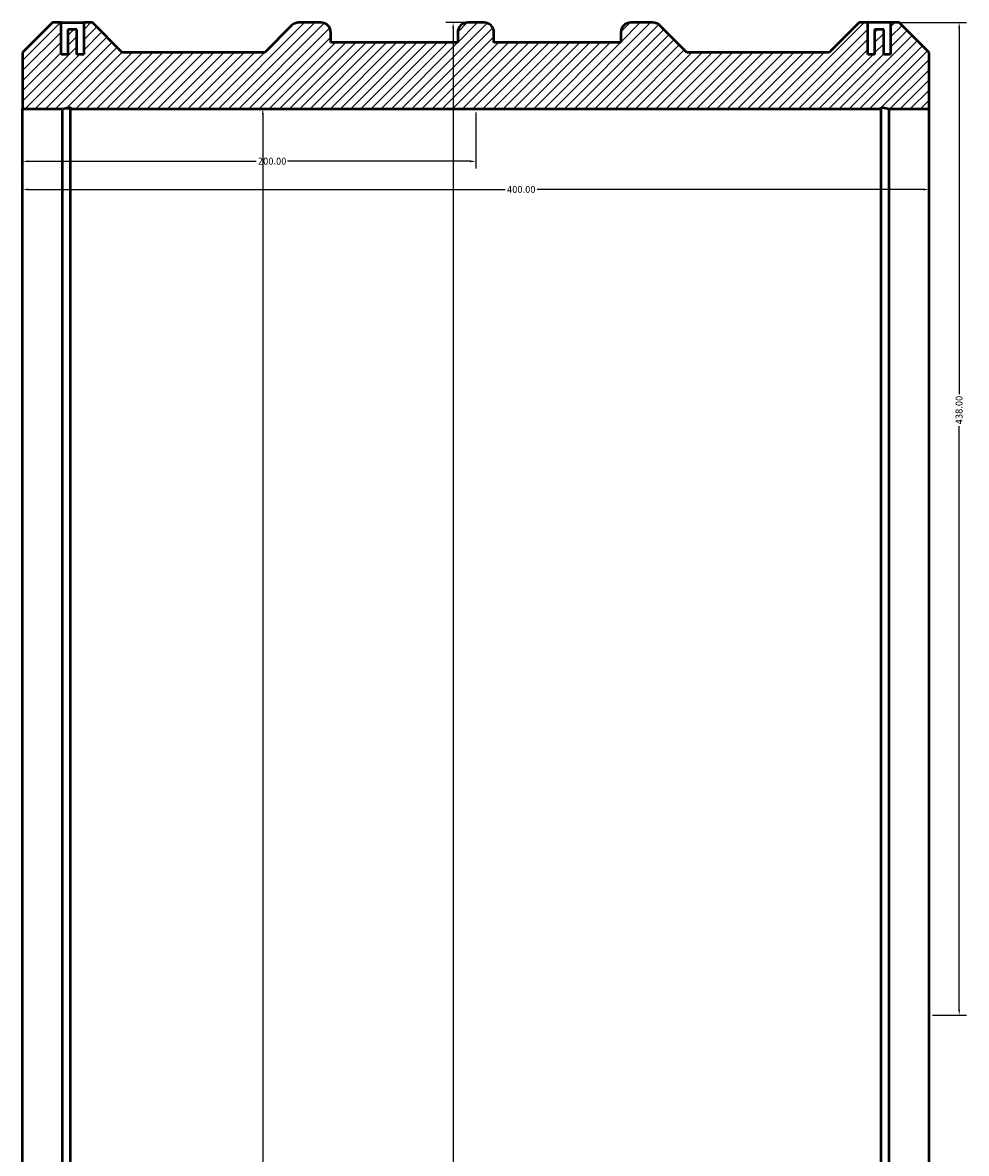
# Model space of a CAD drawing. Header units: millimetres. Extents: x -819 to 1923, y -2121 to 2423.
# Tile 2 of 6: x 324 to 741, y -1622 to -1123. Entities that reach past the tile are written whole.
import ezdxf

# ---------------------------------------------------------------- set-up
doc = ezdxf.new("R2010")
doc.units = ezdxf.units.MM
for name, color, linetype, lineweight in [('Dimension (ANSI)', 7, 'Continuous', 25), ('Hatch (ANSI)', 7, 'Continuous', 18), ('Visible (ANSI)', 7, 'Continuous', 50)]:
    doc.layers.add(name, color=color, linetype=linetype, lineweight=lineweight)
doc.styles.add('Note Text (ANSI)', font='tahoma.ttf')
doc.dimstyles.new('Default - mm (ANSI)', dxfattribs={"dimtxt": 3.048, "dimasz": 2.5, "dimexe": 3.175, "dimexo": 1.6002, "dimgap": 0.8, "dimtad": 0, "dimtoh": 1, "dimrnd": 1e-08, "dimzin": 4, "dimdsep": 46, "dimtxsty": 'Note Text (ANSI)', "dimcen": 0.09, "dimdle": 10, "dimclrd": 256, "dimclre": 256, "dimclrt": 256, "dimadec": 1, "dimazin": 1, "dimtfac": 1, "dimtofl": 0, "dimtmove": 0, "dimatfit": 3, "dimfxl": 1, "dimtolj": 1, "dimtzin": 4, "dimlwd": -1, "dimlwe": -1, "dimarcsym": 0})

# ---------------------------------------------------------------- blocks, each defined once
blk = doc.blocks.new('*D7')
at = {"layer": 'Defpoints', "color": 0, "transparency": 16777216}
for p in [(324.03, -1161.1), (324.03, -1961.1), (430.03, -1961.1)]:
    blk.add_point(p, dxfattribs=at)
at = {"layer": 'Dimension (ANSI)', "transparency": 16777216}
for p, q in [((325.63, -1161.1), (433.21, -1161.1)), ((430.03, -1163.6), (430.03, -1652.38)), ((430.03, -1958.6), (430.03, -1669.81)), ((325.63, -1961.1), (433.21, -1961.1))]:
    blk.add_line(p, q, dxfattribs=at)
for points in [[(429.61, -1163.6), (430.45, -1163.6), (430.03, -1161.1)], [(429.61, -1958.6), (430.45, -1958.6), (430.03, -1961.1)]]:
    blk.add_solid(points, dxfattribs=at)
at = {"layer": 'Dimension (ANSI)', "color": 230, "true_color": 0xff0080, "transparency": 16777216, "insert": (427.74, -1669.01), "char_height": 3.048, "attachment_point": 1, "rotation": 90, "style": 'Note Text (ANSI)'}
blk.add_mtext('\\A1;\\fAIGDT|b0|i0;\\H3.0480;\\ln\\fTahoma|b0|i0;\\H3.0480;800.00', dxfattribs=at)
blk = doc.blocks.new('*D8')
at = {"layer": 'Defpoints', "color": 0, "transparency": 16777216}
for p in [(724.03, -1196.74), (324.03, -1561.1), (724.03, -1561.1)]:
    blk.add_point(p, dxfattribs=at)
at = {"layer": 'Dimension (ANSI)', "transparency": 16777216}
for p, q in [((326.53, -1196.74), (537, -1196.74)), ((721.53, -1196.74), (551.06, -1196.74))]:
    blk.add_line(p, q, dxfattribs=at)
for points in [[(326.53, -1196.32), (326.53, -1197.16), (324.03, -1196.74)], [(721.53, -1196.32), (721.53, -1197.16), (724.03, -1196.74)]]:
    blk.add_solid(points, dxfattribs=at)
at = {"layer": 'Dimension (ANSI)', "color": 230, "true_color": 0xff0080, "transparency": 16777216, "insert": (537.8, -1195.15), "char_height": 3.048, "attachment_point": 1, "style": 'Note Text (ANSI)'}
blk.add_mtext('\\A1;400.00', dxfattribs=at)
blk = doc.blocks.new('*D9')
at = {"layer": 'Defpoints', "color": 0, "transparency": 16777216}
for p in [(520.41, -1123.1), (514.03, -1999.1), (520.41, -1999.1)]:
    blk.add_point(p, dxfattribs=at)
at = {"layer": 'Dimension (ANSI)', "transparency": 16777216}
for p, q in [((518.81, -1123.1), (510.86, -1123.1)), ((514.03, -1125.6), (514.03, -1658.6)), ((514.03, -1996.6), (514.03, -1672.59)), ((518.81, -1999.1), (510.86, -1999.1))]:
    blk.add_line(p, q, dxfattribs=at)
for points in [[(513.61, -1125.6), (514.45, -1125.6), (514.03, -1123.1)], [(513.61, -1996.6), (514.45, -1996.6), (514.03, -1999.1)]]:
    blk.add_solid(points, dxfattribs=at)
at = {"layer": 'Dimension (ANSI)', "color": 230, "true_color": 0xff0080, "transparency": 16777216, "insert": (512.44, -1671.79), "char_height": 3.048, "attachment_point": 1, "rotation": 90, "style": 'Note Text (ANSI)'}
blk.add_mtext('\\A1;876.00', dxfattribs=at)
blk = doc.blocks.new('*D10')
at = {"layer": 'Defpoints', "color": 0, "transparency": 16777216}
for p in [(707.03, -1123.1), (737.35, -1123.1), (724.03, -1561.1)]:
    blk.add_point(p, dxfattribs=at)
at = {"layer": 'Dimension (ANSI)', "transparency": 16777216}
for p, q in [((708.63, -1123.1), (740.53, -1123.1)), ((737.35, -1125.6), (737.35, -1287.07)), ((737.35, -1558.6), (737.35, -1301.13)), ((725.63, -1561.1), (740.53, -1561.1))]:
    blk.add_line(p, q, dxfattribs=at)
for points in [[(736.93, -1125.6), (737.77, -1125.6), (737.35, -1123.1)], [(736.93, -1558.6), (737.77, -1558.6), (737.35, -1561.1)]]:
    blk.add_solid(points, dxfattribs=at)
at = {"layer": 'Dimension (ANSI)', "color": 230, "true_color": 0xff0080, "transparency": 16777216, "insert": (735.76, -1300.33), "char_height": 3.048, "attachment_point": 1, "rotation": 90, "style": 'Note Text (ANSI)'}
blk.add_mtext('\\A1;438.00', dxfattribs=at)
blk = doc.blocks.new('*D11')
at = {"layer": 'Defpoints', "color": 0, "transparency": 16777216}
for p in [(324.03, -1161.1), (524.03, -1161.1), (524.03, -1184.3)]:
    blk.add_point(p, dxfattribs=at)
at = {"layer": 'Dimension (ANSI)', "transparency": 16777216}
for p, q in [((324.03, -1162.7), (324.03, -1187.47)), ((524.03, -1162.7), (524.03, -1187.47)), ((326.53, -1184.3), (427.07, -1184.3)), ((521.53, -1184.3), (440.99, -1184.3))]:
    blk.add_line(p, q, dxfattribs=at)
for points in [[(326.53, -1183.88), (326.53, -1184.71), (324.03, -1184.3)], [(521.53, -1183.88), (521.53, -1184.71), (524.03, -1184.3)]]:
    blk.add_solid(points, dxfattribs=at)
at = {"layer": 'Dimension (ANSI)', "color": 230, "true_color": 0xff0080, "transparency": 16777216, "insert": (427.87, -1182.71), "char_height": 3.048, "attachment_point": 1, "style": 'Note Text (ANSI)'}
blk.add_mtext('\\A1;200.00', dxfattribs=at)

msp = doc.modelspace()

# ---------------------------------------------------------------- hatches: boundary and pattern name
at = {"layer": 'Hatch (ANSI)'}
h = msp.add_hatch(dxfattribs=at)
h.set_pattern_fill('ANSI31', color=256, scale=25.4, style=0)
h.set_pattern_definition([(45, (0, 0), (-2.245064, 2.245064), [])])
edge = h.paths.add_edge_path()
edge.add_line((324.031, -1136.237), (324.031, -1161.097))
edge.add_line((324.031, -1161.097), (341.661, -1161.097))
edge.add_line((341.661, -1161.097), (345.187, -1160.347))
edge.add_line((345.187, -1160.347), (345.187, -1161.097))
edge.add_line((345.187, -1161.097), (702.876, -1161.097))
edge.add_line((702.876, -1161.097), (702.876, -1160.347))
edge.add_line((702.876, -1160.347), (706.402, -1161.097))
edge.add_line((706.402, -1161.097), (724.031, -1161.097))
edge.add_line((724.031, -1161.097), (724.031, -1136.237))
edge.add_line((724.031, -1136.237), (710.891, -1123.097))
edge.add_line((710.891, -1123.097), (709.531, -1123.097))
edge.add_line((709.531, -1123.097), (707.031, -1123.097))
edge.add_line((707.031, -1123.097), (707.031, -1137.097))
edge.add_line((707.031, -1137.097), (704.031, -1137.097))
edge.add_line((704.031, -1137.097), (704.031, -1126.097))
edge.add_line((704.031, -1126.097), (700.031, -1126.097))
edge.add_line((700.031, -1126.097), (700.031, -1137.097))
edge.add_line((700.031, -1137.097), (697.031, -1137.097))
edge.add_line((697.031, -1137.097), (697.031, -1123.097))
edge.add_line((697.031, -1123.097), (694.531, -1123.097))
edge.add_line((694.531, -1123.097), (693.171, -1123.097))
edge.add_line((693.171, -1123.097), (680.031, -1136.237))
edge.add_line((680.031, -1136.237), (617.171, -1136.237))
edge.add_line((617.171, -1136.237), (605.314, -1124.379))
edge.add_ellipse((602.217, -1127.477), major_axis=(3.097, 3.097), ratio=1, start_angle=0, end_angle=45)
edge.add_line((602.217, -1123.097), (592.411, -1123.097))
edge.add_ellipse((592.411, -1127.477), major_axis=(0, 4.38), ratio=1, start_angle=0, end_angle=90)
edge.add_line((588.031, -1127.477), (588.031, -1131.857))
edge.add_line((588.031, -1131.857), (532.031, -1131.857))
edge.add_line((532.031, -1131.857), (532.031, -1127.477))
edge.add_ellipse((527.651, -1127.477), major_axis=(4.38, 0), ratio=1, start_angle=0, end_angle=90)
edge.add_line((527.651, -1123.097), (520.411, -1123.097))
edge.add_ellipse((520.411, -1127.477), major_axis=(0, 4.38), ratio=1, start_angle=0, end_angle=90)
edge.add_line((516.031, -1127.477), (516.031, -1131.857))
edge.add_line((516.031, -1131.857), (460.031, -1131.857))
edge.add_line((460.031, -1131.857), (460.031, -1127.477))
edge.add_ellipse((455.651, -1127.477), major_axis=(4.38, 0), ratio=1, start_angle=0, end_angle=90)
edge.add_line((455.651, -1123.097), (445.845, -1123.097))
edge.add_ellipse((445.845, -1127.477), major_axis=(0, 4.38), ratio=1, start_angle=0, end_angle=45)
edge.add_line((442.748, -1124.379), (430.891, -1136.237))
edge.add_line((430.891, -1136.237), (368.031, -1136.237))
edge.add_line((368.031, -1136.237), (354.891, -1123.097))
edge.add_line((354.891, -1123.097), (353.531, -1123.097))
edge.add_line((353.531, -1123.097), (351.031, -1123.097))
edge.add_line((351.031, -1123.097), (351.031, -1137.097))
edge.add_line((351.031, -1137.097), (348.031, -1137.097))
edge.add_line((348.031, -1137.097), (348.031, -1126.097))
edge.add_line((348.031, -1126.097), (344.031, -1126.097))
edge.add_line((344.031, -1126.097), (344.031, -1137.097))
edge.add_line((344.031, -1137.097), (341.031, -1137.097))
edge.add_line((341.031, -1137.097), (341.031, -1123.097))
edge.add_line((341.031, -1123.097), (338.531, -1123.097))
edge.add_line((338.531, -1123.097), (337.171, -1123.097))
edge.add_line((337.171, -1123.097), (324.031, -1136.237))
edge = h.paths.add_edge_path()
edge.add_line((324.031, -1961.097), (324.031, -1985.957))
edge.add_line((324.031, -1985.957), (337.171, -1999.097))
edge.add_line((337.171, -1999.097), (354.891, -1999.097))
edge.add_line((354.891, -1999.097), (368.031, -1985.957))
edge.add_line((368.031, -1985.957), (430.891, -1985.957))
edge.add_line((430.891, -1985.957), (442.748, -1997.814))
edge.add_ellipse((445.845, -1994.717), major_axis=(-3.097, -3.097), ratio=1, start_angle=0, end_angle=45)
edge.add_line((445.845, -1999.097), (455.651, -1999.097))
edge.add_ellipse((455.651, -1994.717), major_axis=(0, -4.38), ratio=1, start_angle=0, end_angle=90)
edge.add_line((460.031, -1994.717), (460.031, -1990.337))
edge.add_line((460.031, -1990.337), (516.031, -1990.337))
edge.add_line((516.031, -1990.337), (516.031, -1994.717))
edge.add_ellipse((520.411, -1994.717), major_axis=(-4.38, 0), ratio=1, start_angle=0, end_angle=90)
edge.add_line((520.411, -1999.097), (527.651, -1999.097))
edge.add_ellipse((527.651, -1994.717), major_axis=(0, -4.38), ratio=1, start_angle=0, end_angle=90)
edge.add_line((532.031, -1994.717), (532.031, -1990.337))
edge.add_line((532.031, -1990.337), (588.031, -1990.337))
edge.add_line((588.031, -1990.337), (588.031, -1994.717))
edge.add_ellipse((592.411, -1994.717), major_axis=(-4.38, 0), ratio=1, start_angle=0, end_angle=90)
edge.add_line((592.411, -1999.097), (602.217, -1999.097))
edge.add_ellipse((602.217, -1994.717), major_axis=(0, -4.38), ratio=1, start_angle=0, end_angle=45)
edge.add_line((605.314, -1997.814), (617.171, -1985.957))
edge.add_line((617.171, -1985.957), (680.031, -1985.957))
edge.add_line((680.031, -1985.957), (693.171, -1999.097))
edge.add_line((693.171, -1999.097), (710.891, -1999.097))
edge.add_line((710.891, -1999.097), (724.031, -1985.957))
edge.add_line((724.031, -1985.957), (724.031, -1961.097))
edge.add_line((724.031, -1961.097), (706.402, -1961.097))
edge.add_line((706.402, -1961.097), (702.876, -1961.846))
edge.add_line((702.876, -1961.846), (702.876, -1961.097))
edge.add_line((702.876, -1961.097), (345.187, -1961.097))
edge.add_line((345.187, -1961.097), (345.187, -1961.846))
edge.add_line((345.187, -1961.846), (341.661, -1961.097))
edge.add_line((341.661, -1961.097), (324.031, -1961.097))

# ---------------------------------------------------------------- linework, layer by layer
at = {"layer": 'Visible (ANSI)'}
for p, q in [((337.171, -1123.097), (324.031, -1136.237)), ((338.531, -1123.097), (337.171, -1123.097)), ((341.031, -1123.097), (338.531, -1123.097)), ((341.031, -1137.097), (341.031, -1123.097)), ((341.031, -1123.097), (351.031, -1123.097)), ((348.031, -1126.097), (344.031, -1126.097)), ((344.031, -1126.097), (344.031, -1137.097)), ((348.031, -1137.097), (348.031, -1126.097)), ((353.531, -1123.097), (351.031, -1123.097)), ((351.031, -1123.097), (351.031, -1137.097)), ((354.891, -1123.097), (353.531, -1123.097)), ((368.031, -1136.237), (354.891, -1123.097)), ((442.748, -1124.379), (430.891, -1136.237)), ((455.651, -1123.097), (445.845, -1123.097)), ((460.031, -1131.857), (460.031, -1127.477)), ((516.031, -1127.477), (516.031, -1131.857)), ((527.651, -1123.097), (520.411, -1123.097)), ((532.031, -1131.857), (532.031, -1127.477)), ((588.031, -1127.477), (588.031, -1131.857)), ((602.217, -1123.097), (592.411, -1123.097)), ((617.171, -1136.237), (605.314, -1124.379)), ((693.171, -1123.097), (680.031, -1136.237)), ((694.531, -1123.097), (693.171, -1123.097)), ((697.031, -1123.097), (694.531, -1123.097)), ((697.031, -1137.097), (697.031, -1123.097)), ((707.031, -1123.097), (697.031, -1123.097)), ((704.031, -1126.097), (700.031, -1126.097)), ((700.031, -1126.097), (700.031, -1137.097)), ((704.031, -1137.097), (704.031, -1126.097)), ((709.531, -1123.097), (707.031, -1123.097)), ((707.031, -1123.097), (707.031, -1137.097)), ((710.891, -1123.097), (709.531, -1123.097)), ((724.031, -1136.237), (710.891, -1123.097)), ((516.031, -1131.857), (460.031, -1131.857)), ((588.031, -1131.857), (532.031, -1131.857)), ((324.031, -1136.237), (324.031, -1161.097)), ((344.031, -1137.097), (341.031, -1137.097)), ((351.031, -1137.097), (348.031, -1137.097)), ((430.891, -1136.237), (368.031, -1136.237)), ((680.031, -1136.237), (617.171, -1136.237)), ((700.031, -1137.097), (697.031, -1137.097)), ((707.031, -1137.097), (704.031, -1137.097)), ((724.031, -1161.097), (724.031, -1136.237)), ((324.031, -1161.097), (341.661, -1161.097)), ((324.031, -1961.097), (324.031, -1161.097)), ((341.661, -1161.097), (345.187, -1160.347)), ((341.661, -1961.097), (341.661, -1161.097)), ((345.187, -1160.347), (345.187, -1161.097)), ((345.187, -1161.097), (702.876, -1161.097)), ((345.187, -1961.097), (345.187, -1161.097)), ((702.876, -1161.097), (702.876, -1160.347)), ((702.876, -1160.347), (706.402, -1161.097)), ((702.876, -1961.097), (702.876, -1161.097)), ((706.402, -1161.097), (724.031, -1161.097)), ((706.402, -1961.097), (706.402, -1161.097)), ((724.031, -1961.097), (724.031, -1161.097))]:
    msp.add_line(p, q, dxfattribs=at)
for centre, start, end in [((445.845, -1127.477), 90, 135), ((455.651, -1127.477), 0, 90), ((520.411, -1127.477), 90, 180), ((527.651, -1127.477), 0, 90), ((592.411, -1127.477), 90, 180), ((602.217, -1127.477), 45, 90)]:
    msp.add_arc(centre, 4.38, start, end, dxfattribs=at)

# ---------------------------------------------------------------- dimensions: what is measured, and where the dimension line sits
at = {"layer": 'Dimension (ANSI)'}
for base, p1, p2, angle, override, picture, middle in [((514.031, -1999.097), (520.411, -1123.097), (520.411, -1999.097), 90, {"dimtoh": 0, "dimdec": 2, "dimtp": 0, "dimtm": 0, "dimtdec": 2, "dimatfit": 1}, '*D9', (514.031, -1665.597)), ((737.35, -1123.097), (724.031, -1561.097), (707.031, -1123.097), 90, {"dimtoh": 0, "dimdec": 2, "dimtp": 0, "dimtm": 0, "dimtdec": 2, "dimatfit": 1}, '*D10', (737.35, -1294.097)), ((524.031, -1184.298), (324.031, -1161.097), (524.031, -1161.097), 180, {"dimtoh": 0, "dimdec": 2, "dimtp": 0, "dimtm": 0, "dimtdec": 2, "dimatfit": 1}, '*D11', (434.031, -1184.298)), ((724.031, -1196.739), (324.031, -1561.097), (724.031, -1561.097), 180, {"dimtoh": 0, "dimdec": 2, "dimse1": 1, "dimse2": 1, "dimtp": 0, "dimtm": 0, "dimtdec": 2, "dimatfit": 1}, '*D8', (544.031, -1196.739))]:
    dim = msp.add_linear_dim(base=base, p1=p1, p2=p2, angle=angle, dimstyle='Default - mm (ANSI)', override=override, dxfattribs=at)
    dim.commit()
    dim.dimension.update_dxf_attribs({"geometry": picture, "text_midpoint": middle, "dimtype": 160})
dim = msp.add_linear_dim(base=(430.031, -1961.097), p1=(324.031, -1161.097), p2=(324.031, -1961.097), angle=90, text='\\fAIGDT|b0|i0;\\H3.0480;\\ln\\fTahoma|b0|i0;\\H3.0480;<>', dimstyle='Default - mm (ANSI)', override={"dimtoh": 0, "dimdec": 2, "dimtp": 0, "dimtm": 0, "dimtdec": 2, "dimatfit": 1}, dxfattribs=at)
dim.commit()
dim.dimension.update_dxf_attribs({"geometry": '*D7', "text_midpoint": (430.031, -1661.097), "dimtype": 160})

doc.saveas('drawing.dxf')
